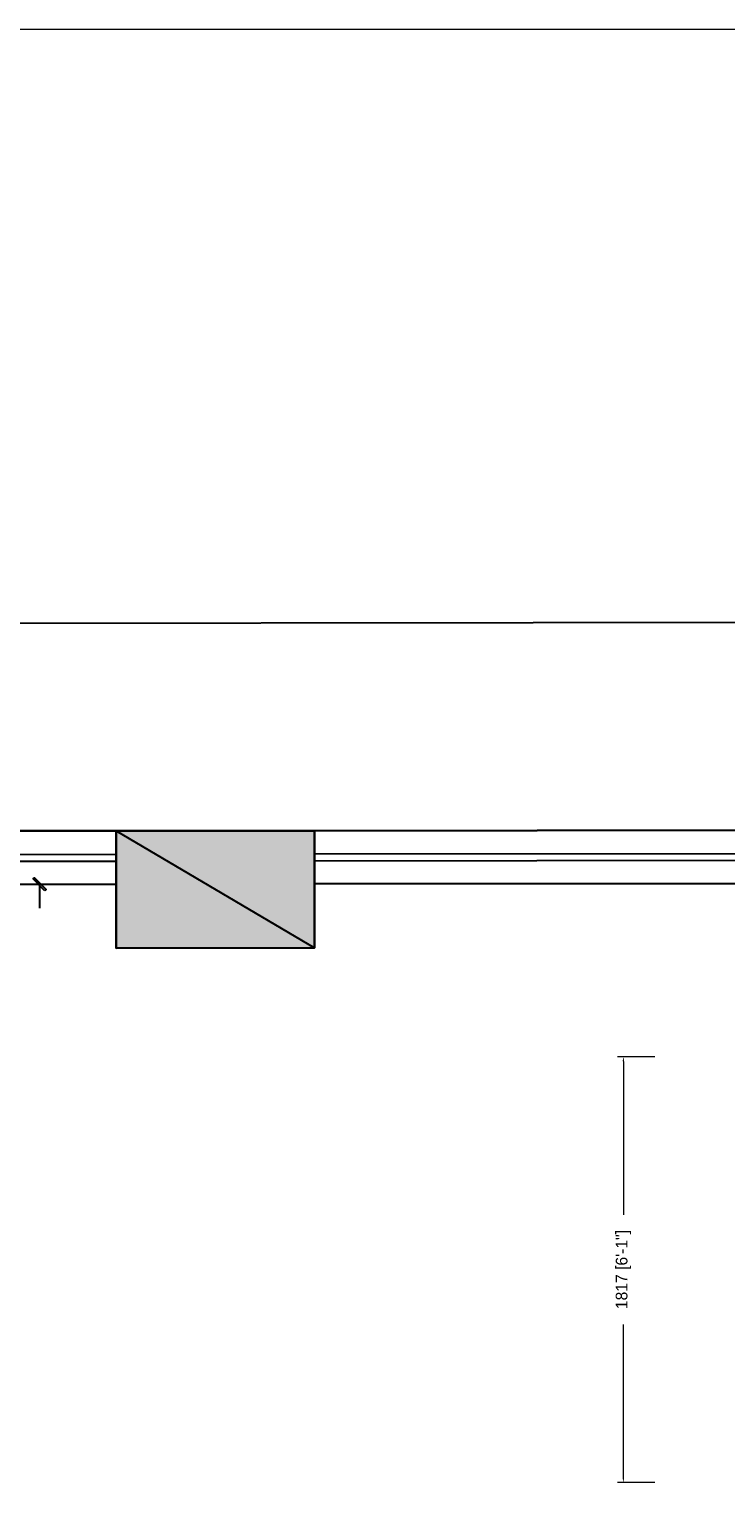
# Model space of a CAD drawing. Header units: millimetres. Extents: x 13115352 to 26511604, y 2875787 to 5794155.
# Tile 57 of 115: x 13129246 to 13132219, y 2894184 to 2900504. Entities that reach past the tile are written whole.
import ezdxf

# ---------------------------------------------------------------- set-up
doc = ezdxf.new("R2010")
doc.units = ezdxf.units.MM
doc.header["$PDMODE"] = 3
doc.layers.get('0').update_dxf_attribs({"lineweight": 0})
doc.layers.get('Defpoints').update_dxf_attribs({"lineweight": 0})
doc.layers.add('A-ANNO-DIMS-30', color=7, linetype='Continuous', lineweight=0)
doc.dimstyles.new('TFS-Dim', dxfattribs={"dimtxt": 50, "dimasz": 20, "dimexe": 25, "dimexo": 25, "dimgap": 5, "dimtad": 0, "dimdec": 0, "dimzin": 0, "dimdsep": 46, "dimtxsty": 'Standard', "dimcen": 0.09, "dimclrd": 8, "dimclre": 8, "dimadec": 0, "dimazin": 0, "dimtfac": 1, "dimtdec": 0, "dimtofl": 0, "dimtmove": 0, "dimatfit": 3, "dimldrblk": 'DOT', "dimfxl": 1, "dimtolj": 1, "dimtzin": 0, "dimlwd": -1, "dimlwe": -1, "dimarcsym": 0})

# ---------------------------------------------------------------- blocks, each defined once
blk = doc.blocks.new('*D79')
at = {"layer": 'A-ANNO-DIMS-30', "color": 8, "ltscale": 0.25, "transparency": 16777216}
for p, q in [((13131916.8, 2896120.9), (13131757.8, 2896120.9)), ((13131782.8, 2896100.9), (13131782.8, 2895446.4)), ((13131782.8, 2894323.5), (13131782.8, 2894978)), ((13131916.8, 2894303.5), (13131757.8, 2894303.5))]:
    blk.add_line(p, q, dxfattribs=at)
for points in [[(13131779.5, 2896100.9), (13131786.2, 2896100.9), (13131782.8, 2896120.9)], [(13131779.5, 2894323.5), (13131786.2, 2894323.5), (13131782.8, 2894303.5)]]:
    blk.add_solid(points, dxfattribs=at)
at = {"layer": 'Defpoints', "color": 0, "ltscale": 0.25, "transparency": 16777216}
for p in [(13131782.8, 2896120.9), (13131941.8, 2896120.9), (13131941.8, 2894303.5)]:
    blk.add_point(p, dxfattribs=at)
at = {"layer": 'A-ANNO-DIMS-30', "color": 0, "ltscale": 0.25, "transparency": 16777216, "insert": (13131782.8, 2895212.2), "char_height": 50, "attachment_point": 5, "rotation": 90}
blk.add_mtext('\\A1;1817 [6\'-1"]', dxfattribs=at)
blk = doc.blocks.new('_Dot')
at = {"color": 0, "linetype": 'ByBlock', "lineweight": -2}
blk.add_line((-0.5, 0), (-1, 0), dxfattribs=at)
at = {"color": 0, "linetype": 'ByBlock', "lineweight": 0, "const_width": 0.5}
blk.add_lwpolyline([(-0.25, 0, 1), (0.25, 0, 1)], format="xyb", close=True, dxfattribs=at)

msp = doc.modelspace()

# ---------------------------------------------------------------- hatches: boundary and pattern name
at = {"true_color": 0xdcdcdc}
h = msp.add_hatch(color=254, dxfattribs=at)
h.paths.add_polyline_path([(13130462.9, 2897085.1), (13129616.2, 2897085.1), (13130462.9, 2896585.7)])
h.paths.add_polyline_path([(13129616.2, 2897085.1), (13130462.9, 2896585.7), (13129616.2, 2896584.3)])

# ---------------------------------------------------------------- linework, layer by layer
at = {"color": 7, "linetype": 'Continuous', "lineweight": 30}
for p, q in [((13124785.6, 2897077.9), (13129616.2, 2897085.1)), ((13129616.2, 2897085.1), (13130462.9, 2897085.1)), ((13130462.9, 2897085.1), (13141053.8, 2897098)), ((13124785.6, 2896851.2), (13129616.2, 2896856.9)), ((13130462.9, 2896858.4), (13141053.8, 2896871.3))]:
    msp.add_line(p, q, dxfattribs=at)
at = {"color": 140, "linetype": 'Continuous', "lineweight": 25}
for p, q in [((13124785.6, 2896978.9), (13129616.2, 2896984.6)), ((13124785.6, 2896950.2), (13129616.2, 2896955.9)), ((13130462.9, 2896986.1), (13141053.8, 2896999)), ((13130462.9, 2896957.4), (13141053.8, 2896970.3))]:
    msp.add_line(p, q, dxfattribs=at)
at = {"color": 251, "linetype": 'Continuous', "lineweight": 25, "true_color": 0x545454}
for p, q in [((13129290.4, 2896856.9), (13129283.2, 2896856.9)), ((13129289, 2896856.9), (13129289, 2896755))]:
    msp.add_line(p, q, dxfattribs=at)
at = {"color": 3, "ltscale": 0.25}
msp.add_lwpolyline([(13146216.5, 2900504.5), (13115351.5, 2900504.5), (13115351.5, 2875787), (13146216.5, 2875787)], close=True, dxfattribs=at)
at = {"color": 7, "linetype": 'Continuous', "lineweight": 25}
msp.add_lwpolyline([(13118603.2, 2897958.1), (13141864.7, 2897986.8), (13141864.7, 2878414.9), (13118603.2, 2878386.2)], close=True, dxfattribs=at)
at = {"color": 254, "linetype": 'Continuous', "lineweight": 25, "true_color": 0xdcdcdc}
for points in [[(13130462.9, 2897085.1), (13129616.2, 2897085.1), (13130462.9, 2896585.7)], [(13129616.2, 2897085.1), (13130462.9, 2896585.7), (13129616.2, 2896584.3)]]:
    msp.add_lwpolyline(points, close=True, dxfattribs=at)
at = {"color": 254, "linetype": 'Continuous', "lineweight": -2, "true_color": 0xdcdcdc}
for points in [[(13130462.9, 2897085.1), (13129616.2, 2897085.1), (13130462.9, 2896585.7)], [(13129616.2, 2897085.1), (13130462.9, 2896585.7), (13129616.2, 2896584.3)]]:
    msp.add_lwpolyline(points, close=True, dxfattribs=at)
at = {"color": 7, "linetype": 'Continuous', "lineweight": 30}
msp.add_lwpolyline([(13129616.2, 2897085.1), (13129616.2, 2896584.3), (13130462.9, 2896585.7), (13130462.9, 2897085.1)], dxfattribs=at)
at = {"color": 251, "linetype": 'Continuous', "lineweight": 25, "true_color": 0x545454}
msp.add_lwpolyline([(13129311.9, 2896828.2), (13129261.7, 2896879.9), (13129267.4, 2896884.2), (13129317.7, 2896834)], close=True, dxfattribs=at)

# ---------------------------------------------------------------- dimensions: what is measured, and where the dimension line sits
at = {"layer": 'A-ANNO-DIMS-30', "ltscale": 0.25}
dim = msp.add_linear_dim(base=(13131782.8, 2896120.9), p1=(13131941.8, 2894303.5), p2=(13131941.8, 2896120.9), angle=90, dimstyle='TFS-Dim', dxfattribs=at)
dim.commit()
dim.dimension.update_dxf_attribs({"geometry": '*D79', "text_midpoint": (13131782.8, 2895212.2)})

doc.saveas('drawing.dxf')
